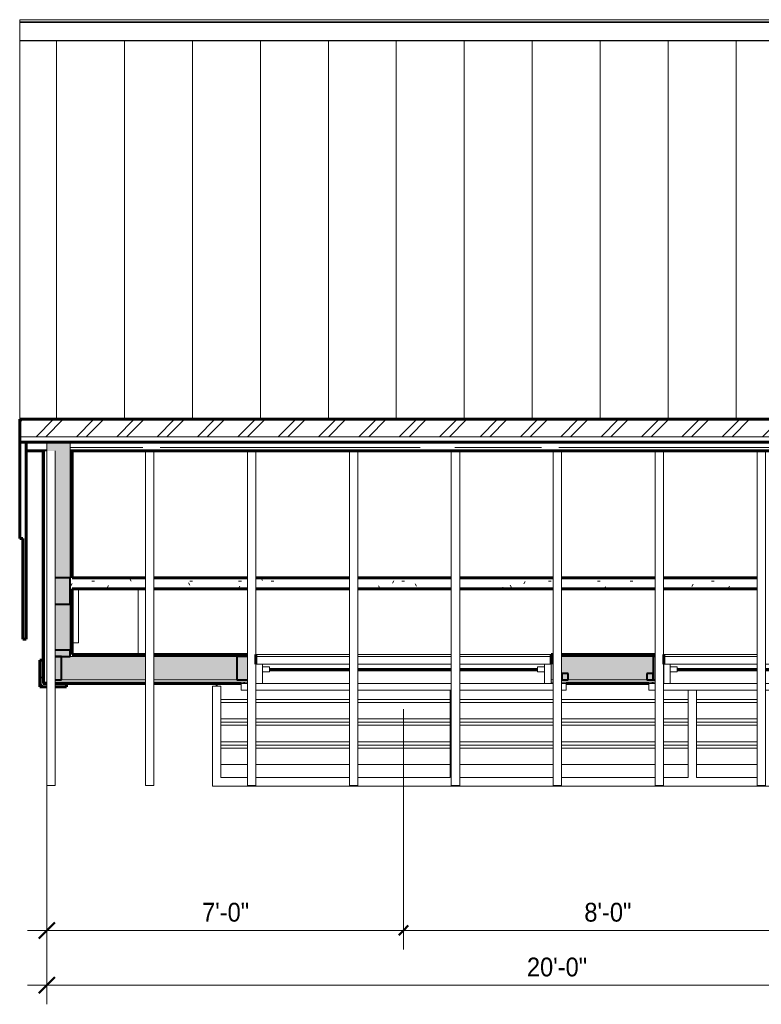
# Model space of a CAD drawing. Header units: inches. Extents: x -217 to 149, y -641 to -327.
# Tile 1 of 2: x -217 to -42, y -641 to -409. Entities that reach past the tile are written whole.
import ezdxf

# ---------------------------------------------------------------- set-up
doc = ezdxf.new("R2010")
doc.units = ezdxf.units.IN
doc.header["$MEASUREMENT"] = 0
doc.linetypes.add('3B Center Short', pattern=[0.59375, 0.375, -0.0625, 0.09375, -0.0625])
for name, color, linetype, lineweight in [('A-ANNO-DIMS', 1, 'Continuous', 9), ('A-ANNO-DIMS-48', 1, 'Continuous', 9), ('A-CLNG-PATT', 5, 'Continuous', 60), ('A-CLNG-SUSP', 5, 'Continuous', 18), ('A-FLOR-OTLN', 6, 'Continuous', 18), ('A-GENM', 6, 'Continuous', 9), ('A-GLAZ', 6, 'Continuous', 18), ('A-GLAZ-GLAS', 6, 'Continuous', 40), ('A-ROOF', 4, 'Continuous', 18), ('A-ROOF-OTLN', 4, 'Continuous', 9), ('A-ROOF-PATT', 8, 'Continuous', 60), ('A-WALL', 2, 'Continuous', 60), ('A-WALL-PATT', 2, 'Continuous', 60), ('I-WALL', 2, 'Continuous', 18), ('M-EQPT', 2, 'Continuous', 9), ('S-BEAM', 4, 'Continuous', 9)]:
    doc.layers.add(name, color=color, linetype=linetype, lineweight=lineweight)
doc.styles.add('Arial', font='arial.ttf', dxfattribs={"width": 0.9, "height": 4.425898})
doc.dimstyles.new('Linear_-_3_32__Arial_2', dxfattribs={"dimscale": 12, "dimtxt": 4.5, "dimasz": 0.1875, "dimexe": 0.375, "dimexo": 0.375, "dimgap": 0.0625, "dimtad": 1, "dimdec": 3, "dimrnd": 0.125, "dimzin": 3, "dimdsep": 46, "dimlunit": 4, "dimtxsty": 'Arial', "dimblk1": 'OBLIQUE', "dimblk2": 'OBLIQUE', "dimsah": 1, "dimcen": 0.09, "dimdle": 0.375, "dimazin": 0, "dimtfac": 1, "dimtdec": 3, "dimtix": 1, "dimtmove": 0, "dimatfit": 3, "dimfxl": 1, "dimtvp": 1, "dimfrac": 2, "dimtolj": 1, "dimtzin": 0, "dimarcsym": 2})
doc.dimstyles.new('Linear_-_3_32__Arial_2_1', dxfattribs={"dimscale": 12, "dimtxt": 4.5, "dimasz": 0.1875, "dimexe": 0.375, "dimexo": 0.375, "dimgap": 0.0625, "dimtad": 1, "dimdec": 3, "dimrnd": 0.125, "dimzin": 3, "dimdsep": 46, "dimlunit": 4, "dimtxsty": 'Arial', "dimblk1": 'OBLIQUE', "dimblk2": 'OBLIQUE', "dimsah": 1, "dimcen": 0.09, "dimdle": 0.375, "dimazin": 0, "dimtfac": 1, "dimtdec": 3, "dimtix": 1, "dimtmove": 0, "dimatfit": 3, "dimfxl": 1, "dimtvp": 1, "dimfrac": 2, "dimtolj": 1, "dimtzin": 0, "dimarcsym": 2})
doc.dimstyles.new('Linear_-_3_32__Arial_2_3', dxfattribs={"dimscale": 12, "dimtxt": 4.5, "dimasz": 0.3125, "dimexe": 0.375, "dimexo": 0.375, "dimgap": 0.0625, "dimtad": 1, "dimdec": 3, "dimrnd": 0.125, "dimzin": 3, "dimdsep": 46, "dimlunit": 4, "dimtxsty": 'Arial', "dimblk1": 'OBLIQUE', "dimblk2": 'OBLIQUE', "dimsah": 1, "dimcen": 0.09, "dimdle": 0.375, "dimazin": 0, "dimtfac": 1, "dimtdec": 3, "dimtix": 1, "dimtmove": 0, "dimatfit": 3, "dimfxl": 1, "dimtvp": 1, "dimfrac": 2, "dimtolj": 1, "dimtzin": 0, "dimarcsym": 2})
pattern_1 = [(135, (0, 0), (-4.006467, -4.006467), [])]
pattern_2 = [(0, (0, 0), (15.36, 3.84), [0.634, -10.886, 0.634, -10.886, -61.44]), (0, (0, 0), (15.36, 3.84), [-23.04, 0.634, -22.406, 0.634, -10.886, -26.88]), (0, (0, 0), (15.36, 3.84), [-57.6, 0.634, -7.046, 0.634, -18.566]), (120, (5.76, 1.92), (-11.005538, 11.38215), [0.634, -10.886, 0.634, -10.886, -61.44]), (120, (5.76, 1.92), (-11.005538, 11.38215), [-23.04, 0.634, -22.406, 0.634, -10.886, -26.88]), (120, (5.76, 1.92), (-11.005538, 11.38215), [-57.6, 0.634, -7.046, 0.634, -18.566]), (240, (7.68, 9.6), (-4.354462, -15.22215), [0.634, -10.886, 0.634, -10.886, -61.44]), (240, (7.68, 9.6), (-4.354462, -15.22215), [-23.04, 0.634, -22.406, 0.634, -10.886, -26.88]), (240, (7.68, 9.6), (-4.354462, -15.22215), [-57.6, 0.634, -7.046, 0.634, -18.566])]

# ---------------------------------------------------------------- blocks, each defined once
blk = doc.blocks.new('Single Fixed - 70_ x 18_-2846920-Clearstory Plan Visitors Center')
at = {"layer": 'A-GLAZ'}
for p, q in [((-38.25, 4.94), (-37.22, 4.94)), ((-38.25, 3.44), (-38.25, 4.94)), ((-35.25, 4.94), (-13.22, 4.94)), ((-11.25, 4.94), (10.78, 4.94)), ((12.75, 4.94), (34.78, 4.94)), ((36.75, 4.94), (38.25, 4.94)), ((38.25, 4.94), (38.25, 3.44)), ((-37.22, 3.44), (-38.25, 3.44)), ((-13.22, 3.44), (-35.25, 3.44)), ((-13.22, 3.44), (-34.75, 3.44)), ((-34.75, 3.44), (-34.75, -1.13)), ((-33.2, 3.44), (-33.2, -1.13)), ((10.78, 3.44), (-11.25, 3.44)), ((10.78, 3.44), (-11.25, 3.44)), ((34.75, 3.44), (12.75, 3.44)), ((34.78, 3.44), (12.75, 3.44)), ((33.2, -1.13), (33.2, 3.44)), ((34.75, -1.13), (34.75, 3.44)), ((38.25, 3.44), (36.75, 3.44)), ((-33.2, 0.7), (-31.55, 0.7)), ((-31.55, 0.7), (-31.55, -0.55)), ((31.55, -0.55), (31.55, 0.7)), ((31.55, 0.7), (33.2, 0.7)), ((-34.75, -1.13), (-13.22, -1.13)), ((-31.55, -0.55), (-33.2, -0.55)), ((-11.25, -1.13), (10.78, -1.13)), ((12.75, -1.13), (34.75, -1.13)), ((33.2, -0.55), (31.55, -0.55))]:
    blk.add_line(p, q, dxfattribs=at)
at = {"layer": 'A-GLAZ-GLAS'}
for p, q in [((-13.22, 0.25), (-31.55, 0.25)), ((10.78, 0.25), (-11.25, 0.25)), ((31.55, 0.25), (12.75, 0.25)), ((-31.55, 0), (-13.22, 0)), ((-11.25, 0), (10.78, 0)), ((12.75, 0), (31.55, 0))]:
    blk.add_line(p, q, dxfattribs=at)
blk = doc.blocks.new('Dimension Lumber - 2x2-2030656-Clearstory Plan Visitors Center')
at = {"layer": 'S-BEAM', "lineweight": 40}
for p, q in [((-87.54, -563.17), (-89.04, -563.17)), ((-89.04, -563.17), (-89.04, -564.67)), ((-89.04, -564.67), (-87.54, -564.67)), ((-87.54, -564.67), (-87.54, -563.17))]:
    blk.add_line(p, q, dxfattribs=at)
blk = doc.blocks.new('Dimension Lumber - 4x6-2698891-Clearstory Plan Visitors Center')
at = {"layer": 'S-BEAM', "lineweight": 40}
for p, q in [((-163.04, -559.17), (-165.54, -559.17)), ((-165.54, -559.17), (-165.54, -564.67)), ((-165.54, -564.67), (-163.04, -564.67))]:
    blk.add_line(p, q, dxfattribs=at)
blk = doc.blocks.new('Dimension Lumber - 2x6-2817566-Clearstory Plan Visitors Center')
at = {"layer": 'S-BEAM', "lineweight": 40}
for p, q in [((-67.04, -559.17), (-67.54, -559.17)), ((-67.54, -559.17), (-67.54, -564.67)), ((-67.54, -564.67), (-67.04, -564.67))]:
    blk.add_line(p, q, dxfattribs=at)
blk = doc.blocks.new('RafterBeam - RafterBeam-2734537-Clearstory Plan Visitors Center')
at = {"layer": 'S-BEAM'}
for p, q in [((-187.04, -510.78), (-187.04, -589.54)), ((-185.07, -589.54), (-185.07, -510.78)), ((-187.04, -589.54), (-185.07, -589.54))]:
    blk.add_line(p, q, dxfattribs=at)
blk = doc.blocks.new('FAU Wall Mount - 34_5W x 11_5h x 8_5D-3108273-Clearstory Plan Visitors Center')
at = {"layer": 'M-EQPT'}
for p, q in [((-202.79, -555.92), (-202.79, -543.24)), ((-204.29, -555.92), (-202.79, -555.92))]:
    blk.add_line(p, q, dxfattribs=at)
blk = doc.blocks.new('DIMBLOCK1-Clearstory Plan Visitors Center')
at = {"layer": 'A-ANNO-DIMS-48', "transparency": 16777216}
for p, q in [((-210.29, -566.61), (-210.29, -628.12)), ((-210.29, -623.62), (-210.29, -566.61)), ((-126.29, -571.54), (-126.29, -628.12)), ((-214.79, -623.62), (-126.29, -623.62))]:
    blk.add_line(p, q, dxfattribs=at)
at = {"layer": 'A-ANNO-DIMS-48', "linetype": '3B Center Short', "transparency": 16777216}
blk.add_line((-126.29, -623.62), (-126.29, -571.54), dxfattribs=at)
at = {"layer": 'A-ANNO-DIMS-48', "lineweight": 50, "transparency": 16777216}
for p, q in [((-210.29, -623.62), (-208.41, -621.74)), ((-126.29, -623.62), (-125.16, -622.49)), ((-210.29, -623.62), (-212.16, -625.49)), ((-126.29, -623.62), (-127.41, -624.74))]:
    blk.add_line(p, q, dxfattribs=at)
at = {"layer": 'A-ANNO-DIMS-48', "color": 0, "transparency": 16777216, "insert": (-173.72, -617.13), "char_height": 4.426, "width": 13.0431, "attachment_point": 1, "line_spacing_factor": 0.938532, "style": 'Arial'}
blk.add_mtext('7\'-0"', dxfattribs=at)
blk = doc.blocks.new('_Oblique')
at = {"color": 0, "linetype": 'ByBlock', "lineweight": -2}
blk.add_line((-0.5, -0.5), (0.5, 0.5), dxfattribs=at)
blk = doc.blocks.new('DIMBLOCK2-Clearstory Plan Visitors Center')
at = {"layer": 'A-ANNO-DIMS-48', "transparency": 16777216}
for p, q in [((-126.29, -571.54), (-126.29, -628.12)), ((-30.29, -571.54), (-30.29, -628.12)), ((-126.29, -623.62), (-30.29, -623.62))]:
    blk.add_line(p, q, dxfattribs=at)
at = {"layer": 'A-ANNO-DIMS-48', "linetype": '3B Center Short', "transparency": 16777216}
for p, q in [((-126.29, -623.62), (-126.29, -571.54)), ((-30.29, -623.62), (-30.29, -571.54))]:
    blk.add_line(p, q, dxfattribs=at)
at = {"layer": 'A-ANNO-DIMS-48', "lineweight": 50, "transparency": 16777216}
for p, q in [((-126.29, -623.62), (-125.16, -622.49)), ((-30.29, -623.62), (-29.16, -622.49)), ((-126.29, -623.62), (-127.41, -624.74)), ((-30.29, -623.62), (-31.41, -624.74))]:
    blk.add_line(p, q, dxfattribs=at)
at = {"layer": 'A-ANNO-DIMS-48', "color": 0, "transparency": 16777216, "insert": (-83.72, -617.13), "char_height": 4.426, "width": 13.0431, "attachment_point": 1, "line_spacing_factor": 0.938532, "style": 'Arial'}
blk.add_mtext('8\'-0"', dxfattribs=at)
blk = doc.blocks.new('DIMBLOCK5-Clearstory Plan Visitors Center')
at = {"layer": 'A-ANNO-DIMS-48', "transparency": 16777216}
for p, q in [((-210.29, -566.61), (-210.29, -641.01)), ((-210.29, -636.51), (-210.29, -566.61)), ((29.71, -566.61), (29.71, -641.01)), ((29.71, -636.51), (29.71, -566.61)), ((-214.79, -636.51), (34.21, -636.51))]:
    blk.add_line(p, q, dxfattribs=at)
at = {"layer": 'A-ANNO-DIMS-48', "lineweight": 50, "transparency": 16777216}
for p, q in [((-210.29, -636.51), (-208.41, -634.64)), ((29.71, -636.51), (31.59, -634.64)), ((-210.29, -636.51), (-212.16, -638.39)), ((29.71, -636.51), (27.84, -638.39))]:
    blk.add_line(p, q, dxfattribs=at)
at = {"layer": 'A-ANNO-DIMS-48', "color": 0, "transparency": 16777216, "insert": (-97.24, -630.02), "char_height": 4.426, "width": 16.6985, "attachment_point": 1, "line_spacing_factor": 0.938532, "style": 'Arial'}
blk.add_mtext('20\'-0"', dxfattribs=at)

msp = doc.modelspace()

# ---------------------------------------------------------------- hatches: boundary and pattern name
at = {"layer": 'A-CLNG-PATT', "lineweight": 9}
h = msp.add_hatch(dxfattribs=at)
h.set_pattern_fill('FP_2', color=256, style=0, pattern_type=2)
h.set_pattern_definition(pattern_2)
h.paths.add_polyline_path([(24.2139, -543.2449), (24.2139, -540.6679), (6.9324, -540.6679), (6.9324, -543.2449), (19.4796, -543.2449)], flags=0)
h.paths.add_polyline_path([(-187.0361, -543.2449), (-187.0361, -540.6679), (-204.7861, -540.6679), (-204.7861, -543.2449), (-204.2861, -543.2449)], flags=0)
h.paths.add_polyline_path([(-91.0361, -543.2449), (-91.0361, -540.6679), (-113.0676, -540.6679), (-113.0676, -543.2449), (-112.526, -543.2449)], flags=0)
h.paths.add_polyline_path([(-89.0676, -543.2449), (-67.0361, -543.2449), (-67.0361, -540.6679), (-89.0676, -540.6679), (-89.0676, -541.9455)], flags=0)
h.paths.add_polyline_path([(-185.0676, -543.2449), (-163.0361, -543.2449), (-163.0361, -540.6679), (-185.0676, -540.6679), (-185.0676, -543.0281)], flags=0)
h.paths.add_polyline_path([(4.9639, -543.2449), (4.9639, -540.6679), (-17.0676, -540.6679), (-17.0676, -543.2449), (-16.522, -543.2449)], flags=0)
h.paths.add_polyline_path([(-161.0676, -543.2449), (-139.0361, -543.2449), (-139.0361, -540.6679), (-161.0676, -540.6679), (-161.0676, -542.7575)], flags=0)
h.paths.add_polyline_path([(-65.0676, -543.2449), (-43.0361, -543.2449), (-43.0361, -540.6679), (-65.0676, -540.6679), (-65.0676, -541.6748)], flags=0)
h.paths.add_polyline_path([(-19.0361, -543.2449), (-19.0361, -540.6679), (-41.0676, -540.6679), (-41.0676, -543.2449)], flags=0)
h.paths.add_polyline_path([(-115.0361, -543.2449), (-115.0361, -540.6679), (-137.0676, -540.6679), (-137.0676, -543.2449)], flags=0)
at = {"layer": 'A-ROOF-PATT', "lineweight": 9}
h = msp.add_hatch(dxfattribs=at)
h.set_pattern_fill('FP_6', color=256, style=0, pattern_type=2)
h.set_pattern_definition([(270, (0, -26.816), (16, 1e-15), [])])
h.paths.add_polyline_path([(36.0889, -503.3023), (36.0889, -414.2929), (-216.6611, -414.2929), (-216.6611, -503.3023), (31.4801, -503.3023)], flags=0)
h = msp.add_hatch(dxfattribs=at)
h.set_pattern_fill('FP_5', color=256, style=0, pattern_type=2)
h.set_pattern_definition([(45, (0, 0), (-4.75176, 4.75176), []), (45, (0, 7.2), (-4.75176, 4.75176), [])])
h.paths.add_polyline_path([(-208.5301, -507.4254), (36.0889, -507.4254), (36.0889, -503.3023), (-216.6611, -503.3023), (-216.6611, -507.4254)], flags=0)
h = msp.add_hatch(dxfattribs=at)
h.set_pattern_fill('FP_3', color=256, style=0, pattern_type=2)
h.set_pattern_definition([(0, (0, 0), (8.976, 4.08), [61.2, -8.16, 20.4, -4.08]), (0, (5.426, 2.04), (-4.08, 5.426), [12.24, -1.346, 24.48, -3.06]), (0, (2.04, 3.468), (21.216, 2.734), [32.64, -5.712, 16.32, -4.08])])
h.paths.add_polyline_path([(31.4801, -510.7754), (34.5889, -510.7754), (34.5889, -508.7138), (29.7139, -508.7138), (29.7139, -510.7754), (30.5889, -510.7754)], flags=0)
h.paths.add_polyline_path([(23.7139, -510.7754), (24.2139, -510.7754), (24.2139, -508.7138), (-204.7861, -508.7138), (-204.7861, -510.7754), (-16.522, -510.7754)], flags=0)
h.paths.add_polyline_path([(-211.1611, -510.7754), (-210.2861, -510.7754), (-210.2861, -508.7138), (-215.1611, -508.7138), (-215.1611, -510.7754)], flags=0)
at = {"layer": 'A-WALL-PATT'}
msp.add_hatch(color=256, dxfattribs=at).paths.add_polyline_path([(-208.3176, -564.6679), (-204.7861, -564.6679), (-204.7861, -508.7138), (-210.2861, -508.7138), (-210.2861, -510.7754), (-208.3176, -510.7754), (-208.3176, -562.6994)], flags=0)
at = {"layer": 'A-WALL-PATT', "lineweight": 9}
h = msp.add_hatch(dxfattribs=at)
h.set_pattern_fill('FP_1', color=256, style=0, pattern_type=2)
h.set_pattern_definition(pattern_1)
h.paths.add_polyline_path([(-210.7861, -565.5429), (-210.7861, -510.7754), (-211.1611, -510.7754), (-211.1611, -565.5429)], flags=0)
h = msp.add_hatch(dxfattribs=at)
h.set_pattern_fill('FP_4', color=256, style=0, pattern_type=2)
h.set_pattern_definition([(45, (0, 0), (-4.006467, 4.006467), []), (135, (0, 0), (-4.006467, -4.006467), [])])
h.paths.add_polyline_path([(-210.2861, -566.2929), (-210.2861, -565.5429), (-211.1611, -565.5429), (-211.1611, -560.0429), (-211.9111, -560.0429), (-211.9111, -566.2929)], flags=0)
h.paths.add_polyline_path([(-205.6611, -566.2929), (-205.6611, -565.5429), (-208.3176, -565.5429), (-208.3176, -566.2929)], flags=0)
at = {"layer": 'A-WALL-PATT'}
h = msp.add_hatch(color=256, dxfattribs=at)
h.paths.add_polyline_path([(-89.0676, -564.6679), (-67.0361, -564.6679), (-67.0361, -559.1679), (-89.0676, -559.1679), (-89.0676, -562.3441)], flags=0)
h.paths.add_polyline_path([(6.9324, -564.6679), (27.7454, -564.6679), (27.7454, -559.1679), (6.9324, -559.1679), (6.9324, -563.9805)], flags=0)
h.paths.add_polyline_path([(4.9639, -564.6679), (4.9639, -559.1679), (4.4639, -559.1679), (4.4639, -564.6679)], flags=0)
h.paths.add_polyline_path([(-65.0676, -564.6679), (-65.0361, -564.6679), (-65.0361, -559.1679), (-65.0676, -559.1714), (-65.0676, -564.6649)], flags=0)
h.paths.add_polyline_path([(-91.0361, -564.6679), (-91.0361, -559.1679), (-91.5361, -559.1679), (-91.5361, -564.6679)], flags=0)
h.paths.add_polyline_path([(-204.7861, -564.6679), (-187.0361, -564.6679), (-187.0361, -559.1679), (-204.7861, -559.1679)], flags=0)
h.paths.add_polyline_path([(-184.5291, -564.6679), (-163.0361, -564.6679), (-163.0361, -559.1679), (-185.0676, -559.1679), (-185.0676, -564.6679)], flags=0)
h.paths.add_polyline_path([(-161.0676, -564.6679), (-161.0361, -564.6679), (-161.0361, -559.1679), (-161.0676, -559.1679), (-161.0676, -562.3699)], flags=0)
at = {"layer": 'A-WALL-PATT', "lineweight": 9}
h = msp.add_hatch(dxfattribs=at)
h.set_pattern_fill('FP_2', color=256, style=0, pattern_type=2)
h.set_pattern_definition(pattern_2)
h.paths.add_polyline_path([(24.2139, -559.1679), (24.2139, -558.6679), (6.9324, -558.6679), (6.9324, -559.1679), (19.4796, -559.1679)], flags=0)
h.paths.add_polyline_path([(4.9639, -559.1679), (4.9639, -558.6679), (4.4639, -558.6679), (4.4639, -559.1679)], flags=0)
h.paths.add_polyline_path([(-184.5291, -559.1679), (-163.0361, -559.1679), (-163.0361, -558.6679), (-185.0676, -558.6679), (-185.0676, -559.1679)], flags=0)
h.paths.add_polyline_path([(-204.2861, -559.1679), (-187.0361, -559.1679), (-187.0361, -558.6679), (-204.2861, -558.6679)], flags=0)
h.paths.add_polyline_path([(-161.0676, -559.1679), (-161.0361, -559.1679), (-161.0361, -558.6679), (-161.0676, -558.6683)], flags=0)
h.paths.add_polyline_path([(-91.5361, -559.1679), (-91.0361, -559.1679), (-91.0361, -558.6679), (-91.5361, -558.6679)], flags=0)
h.paths.add_polyline_path([(-65.0361, -559.1679), (-65.0361, -558.6679), (-65.0676, -558.6679), (-65.0676, -559.1679)], flags=0)
h.paths.add_polyline_path([(-89.0676, -559.1679), (-67.0361, -559.1679), (-67.0361, -558.6679), (-89.0676, -558.6679), (-89.0676, -558.7145)], flags=0)
h = msp.add_hatch(dxfattribs=at)
h.set_pattern_fill('FP_1', color=256, style=0, pattern_type=2)
h.set_pattern_definition(pattern_1)
h.paths.add_polyline_path([(4.9639, -565.5429), (4.9639, -565.1679), (4.4639, -565.1679), (4.4639, -565.5429)], flags=0)
h.paths.add_polyline_path([(30.5889, -565.5429), (30.5889, -565.1679), (29.7139, -565.1752), (29.7139, -565.5429)], flags=0)
h.paths.add_polyline_path([(7.4791, -565.5429), (27.7454, -565.5429), (27.7454, -565.1679), (6.9324, -565.1679), (6.9324, -565.5429)], flags=0)
h.paths.add_polyline_path([(-163.0361, -565.5429), (-163.0361, -565.1679), (-185.0676, -565.1679), (-185.0676, -565.5429), (-164.5361, -565.5429)], flags=0)
h.paths.add_polyline_path([(-161.0676, -565.5429), (-161.0361, -565.5429), (-161.0361, -565.1679), (-161.0676, -565.1682)], flags=0)
h.paths.add_polyline_path([(-208.3176, -565.5429), (-187.0361, -565.5429), (-187.0361, -565.1679), (-208.3176, -565.1679), (-208.3176, -565.2909)], flags=0)
h.paths.add_polyline_path([(-210.7861, -565.5429), (-210.2861, -565.5429), (-210.2861, -565.1679), (-210.7861, -565.1679)], flags=0)
h.paths.add_polyline_path([(-91.5361, -565.5429), (-91.0361, -565.5358), (-91.0361, -565.1679), (-91.5361, -565.1679)], flags=0)
h.paths.add_polyline_path([(-89.0676, -565.5429), (-67.0361, -565.5429), (-67.0361, -565.1679), (-89.0676, -565.1679), (-89.0676, -565.508)], flags=0)
h.paths.add_polyline_path([(-65.0361, -565.5429), (-65.0361, -565.1679), (-65.0676, -565.1684), (-65.0676, -565.5429)], flags=0)

# ---------------------------------------------------------------- linework, layer by layer
at = {"layer": 'A-CLNG-SUSP', "lineweight": 60}
for p, q in [((-187.0361, -540.6679), (-204.2861, -540.6679)), ((-163.0361, -540.6679), (-185.0676, -540.6679)), ((-139.0361, -540.6679), (-161.0676, -540.6679)), ((-115.0361, -540.6679), (-137.0676, -540.6679)), ((-91.0361, -540.6679), (-113.0676, -540.6679)), ((-67.0361, -540.6679), (-89.0676, -540.6679)), ((-43.0361, -540.6679), (-65.0676, -540.6679)), ((-204.2861, -543.2449), (-187.0361, -543.2449)), ((-185.0676, -543.2449), (-163.0361, -543.2449)), ((-161.0676, -543.2449), (-139.0361, -543.2449)), ((-137.0676, -543.2449), (-115.0361, -543.2449)), ((-113.0676, -543.2449), (-91.0361, -543.2449)), ((-89.0676, -543.2449), (-67.0361, -543.2449)), ((-65.0676, -543.2449), (-43.0361, -543.2449))]:
    msp.add_line(p, q, dxfattribs=at)
at = {"layer": 'A-FLOR-OTLN'}
msp.add_line((-188.7861, -558.6679), (-188.7861, -543.2449), dxfattribs=at)
at = {"layer": 'A-GENM'}
for p, q in [((-171.2861, -566.1679), (-171.2861, -589.6679)), ((-169.2861, -566.1679), (-171.2861, -566.1679)), ((-170.4111, -565.5429), (-170.4111, -566.1679)), ((-170.1611, -566.1679), (-170.1611, -565.5429)), ((-169.2861, -587.6679), (-169.2861, -566.1679)), ((-115.2861, -567.0429), (-115.2861, -587.6679)), ((-59.2861, -587.6679), (-59.2861, -567.0429)), ((-57.2861, -567.0429), (-57.2861, -587.6679)), ((-163.0361, -569.2448), (-169.2861, -569.2448)), ((-163.0361, -569.9519), (-169.2861, -569.9519)), ((-139.0361, -569.2448), (-161.0676, -569.2448)), ((-139.0361, -569.9519), (-161.0676, -569.9519)), ((-115.2861, -569.2448), (-137.0676, -569.2448)), ((-115.2861, -569.9519), (-137.0676, -569.9519)), ((-91.0361, -569.2448), (-113.0676, -569.2448)), ((-91.0361, -569.9519), (-113.0676, -569.9519)), ((-67.0361, -569.2448), (-89.0676, -569.2448)), ((-67.0361, -569.9519), (-89.0676, -569.9519)), ((-59.2861, -569.2448), (-65.0676, -569.2448)), ((-59.2861, -569.9519), (-65.0676, -569.9519)), ((-43.0361, -569.2448), (-57.2861, -569.2448)), ((-43.0361, -569.9519), (-57.2861, -569.9519)), ((-163.0361, -573.841), (-169.2861, -573.841)), ((-163.0361, -574.6198), (-169.2861, -574.6198)), ((-139.0361, -573.841), (-161.0676, -573.841)), ((-139.0361, -574.6198), (-161.0676, -574.6198)), ((-115.2861, -573.841), (-137.0676, -573.841)), ((-115.2861, -574.6198), (-137.0676, -574.6198)), ((-91.0361, -573.841), (-113.0676, -573.841)), ((-91.0361, -574.6198), (-113.0676, -574.6198)), ((-67.0361, -573.841), (-89.0676, -573.841)), ((-67.0361, -574.6198), (-89.0676, -574.6198)), ((-59.2861, -573.841), (-65.0676, -573.841)), ((-59.2861, -574.6198), (-65.0676, -574.6198)), ((-43.0361, -573.841), (-57.2861, -573.841)), ((-43.0361, -574.6198), (-57.2861, -574.6198)), ((-163.0361, -575.3269), (-169.2861, -575.3269)), ((-139.0361, -575.3269), (-161.0676, -575.3269)), ((-115.2861, -575.3269), (-137.0676, -575.3269)), ((-91.0361, -575.3269), (-113.0676, -575.3269)), ((-67.0361, -575.3269), (-89.0676, -575.3269)), ((-59.2861, -575.3269), (-65.0676, -575.3269)), ((-43.0361, -575.3269), (-57.2861, -575.3269)), ((-163.0361, -579.216), (-169.2861, -579.216)), ((-139.0361, -579.216), (-161.0676, -579.216)), ((-115.2861, -579.216), (-137.0676, -579.216)), ((-91.0361, -579.216), (-113.0676, -579.216)), ((-67.0361, -579.216), (-89.0676, -579.216)), ((-59.2861, -579.216), (-65.0676, -579.216)), ((-43.0361, -579.216), (-57.2861, -579.216)), ((-163.0361, -579.9948), (-169.2861, -579.9948)), ((-163.0361, -580.7019), (-169.2861, -580.7019)), ((-139.0361, -579.9948), (-161.0676, -579.9948)), ((-139.0361, -580.7019), (-161.0676, -580.7019)), ((-115.2861, -579.9948), (-137.0676, -579.9948)), ((-115.2861, -580.7019), (-137.0676, -580.7019)), ((-91.0361, -579.9948), (-113.0676, -579.9948)), ((-91.0361, -580.7019), (-113.0676, -580.7019)), ((-67.0361, -579.9948), (-89.0676, -579.9948)), ((-67.0361, -580.7019), (-89.0676, -580.7019)), ((-59.2861, -579.9948), (-65.0676, -579.9948)), ((-59.2861, -580.7019), (-65.0676, -580.7019)), ((-43.0361, -579.9948), (-57.2861, -579.9948)), ((-43.0361, -580.7019), (-57.2861, -580.7019)), ((-163.0361, -584.591), (-169.2861, -584.591)), ((-139.0361, -584.591), (-161.0676, -584.591)), ((-115.2861, -584.591), (-137.0676, -584.591)), ((-91.0361, -584.591), (-113.0676, -584.591)), ((-67.0361, -584.591), (-89.0676, -584.591)), ((-59.2861, -584.591), (-65.0676, -584.591)), ((-43.0361, -584.591), (-57.2861, -584.591)), ((-163.0361, -587.6679), (-169.2861, -587.6679)), ((-139.0361, -587.6679), (-161.0676, -587.6679)), ((-115.2861, -587.6679), (-137.0676, -587.6679)), ((-91.0361, -587.6679), (-113.0676, -587.6679)), ((-67.0361, -587.6679), (-89.0676, -587.6679)), ((-59.2861, -587.6679), (-65.0676, -587.6679)), ((-43.0361, -587.6679), (-57.2861, -587.6679)), ((-171.2861, -589.6679), (54.7139, -589.6679))]:
    msp.add_line(p, q, dxfattribs=at)
at = {"layer": 'A-ROOF'}
for p, q in [((-216.6611, -414.2929), (-216.6611, -503.3023)), ((36.0889, -414.2929), (-216.6611, -414.2929)), ((-216.6611, -507.4254), (36.0889, -507.4254)), ((-216.6611, -508.4562), (36.0889, -508.4562))]:
    msp.add_line(p, q, dxfattribs=at)
at = {"layer": 'A-ROOF', "lineweight": 60}
for p, q in [((36.0889, -503.3023), (-216.6611, -503.3023)), ((-216.6611, -503.3023), (-216.6611, -508.7138)), ((-215.1611, -508.7138), (34.5889, -508.7138)), ((-215.1611, -510.7754), (-211.1611, -510.7754)), ((-204.2861, -510.7754), (23.7139, -510.7754))]:
    msp.add_line(p, q, dxfattribs=at)
at = {"layer": 'A-ROOF-OTLN'}
for p, q in [((-216.6611, -414.2929), (-216.6611, -409.2929)), ((-216.6611, -409.2929), (36.0889, -409.2929)), ((-216.6611, -409.7929), (36.0889, -409.7929)), ((-216.6611, -409.9179), (36.0889, -409.9179)), ((-216.6611, -414.1679), (36.0889, -414.1679))]:
    msp.add_line(p, q, dxfattribs=at)
at = {"layer": 'A-ROOF-OTLN', "lineweight": 60}
for p, q in [((-215.1611, -508.7138), (-216.6611, -508.7138)), ((-216.6611, -508.7138), (-216.6611, -531.3909)), ((-215.1611, -555.0988), (-215.1611, -508.7138)), ((-216.6611, -531.3909), (-215.9111, -531.3909)), ((-215.9111, -531.3909), (-215.9111, -555.0988)), ((-215.9111, -555.0988), (-215.1611, -555.0988))]:
    msp.add_line(p, q, dxfattribs=at)
at = {"layer": 'A-WALL'}
for p, q in [((-211.1611, -560.0429), (-211.9111, -560.0429)), ((-211.9111, -560.0429), (-211.9111, -566.2929)), ((-211.1611, -565.5429), (-211.1611, -560.0429)), ((-211.9111, -566.2929), (-210.2861, -566.2929)), ((-205.6611, -565.5429), (-208.3176, -565.5429)), ((-208.3176, -566.2929), (-205.6611, -566.2929)), ((-205.6611, -566.2929), (-205.6611, -565.5429))]:
    msp.add_line(p, q, dxfattribs=at)
at = {"layer": 'I-WALL'}
for p, q in [((-210.2861, -508.7138), (-210.2861, -510.7754)), ((-204.7861, -559.1679), (-204.7861, -508.7138)), ((-210.2861, -510.7754), (-211.1611, -510.7754)), ((-210.7861, -565.1679), (-210.7861, -510.7754)), ((-204.2861, -510.7754), (-204.7861, -510.7754)), ((-204.7861, -559.1679), (-187.0361, -559.1679)), ((-185.0676, -559.1679), (-163.0361, -559.1679)), ((-161.0676, -559.1679), (-161.0361, -559.1679)), ((-161.0361, -558.6679), (-139.0361, -558.6679)), ((-137.0676, -558.6679), (-115.0361, -558.6679)), ((-113.0676, -558.6679), (-91.5361, -558.6679)), ((-91.5361, -559.1679), (-91.0361, -559.1679)), ((-89.0676, -559.1679), (-67.0361, -559.1679)), ((-65.0676, -559.1679), (-65.0361, -559.1679)), ((-65.0361, -558.6679), (-43.0361, -558.6679)), ((-210.2861, -565.1679), (-210.7861, -565.1679)), ((-208.3176, -564.6679), (-187.0361, -564.6679)), ((-208.3176, -565.1679), (-187.0361, -565.1679)), ((-185.0676, -564.6679), (-163.0361, -564.6679)), ((-185.0676, -565.1679), (-163.0361, -565.1679)), ((-161.0676, -564.6679), (-161.0361, -564.6679)), ((-161.0676, -565.1679), (-161.0361, -565.1679)), ((-91.5361, -564.6679), (-91.0361, -564.6679)), ((-91.5361, -565.1679), (-91.0361, -565.1679)), ((-89.0676, -564.6679), (-67.0361, -564.6679)), ((-89.0676, -565.1679), (-67.0361, -565.1679)), ((-65.0676, -564.6679), (-65.0361, -564.6679)), ((-65.0676, -565.1679), (-65.0361, -565.1679))]:
    msp.add_line(p, q, dxfattribs=at)
at = {"layer": 'I-WALL', "lineweight": 60}
for p, q in [((-211.1611, -510.7754), (-211.1611, -560.0429)), ((-204.2861, -540.6679), (-204.2861, -510.7754)), ((-204.2861, -558.6679), (-204.2861, -543.2449)), ((-187.0361, -558.6679), (-204.2861, -558.6679)), ((-163.0361, -558.6679), (-185.0676, -558.6679)), ((-161.0361, -558.6679), (-161.0676, -558.6679)), ((-161.0361, -560.9794), (-161.0361, -558.6679)), ((-91.0361, -558.6679), (-91.5361, -558.6679)), ((-91.5361, -558.6679), (-91.5361, -560.9794)), ((-67.0361, -558.6679), (-89.0676, -558.6679)), ((-65.0361, -558.6679), (-65.0676, -558.6679)), ((-65.0361, -560.9794), (-65.0361, -558.6679)), ((-211.1611, -565.5429), (-210.2861, -565.5429)), ((-205.6611, -565.5429), (-187.0361, -565.5429)), ((-185.0676, -565.5429), (-164.5361, -565.5429)), ((-88.0361, -565.5429), (-68.5361, -565.5429))]:
    msp.add_line(p, q, dxfattribs=at)
at = {"layer": 'S-BEAM', "lineweight": 40}
for p, q in [((-204.7861, -540.6679), (-208.3176, -540.6679)), ((-204.7861, -546.8526), (-204.7861, -540.6679)), ((-208.3176, -546.8526), (-204.7861, -546.8526)), ((-204.7861, -557.6679), (-208.3176, -557.6679)), ((-204.7861, -559.1679), (-204.7861, -557.6679)), ((-208.3176, -559.1679), (-204.7861, -559.1679)), ((-206.7861, -559.1679), (-208.3176, -559.1679)), ((-206.7861, -564.6679), (-206.7861, -559.1679)), ((-208.3176, -564.6679), (-206.7861, -564.6679))]:
    msp.add_line(p, q, dxfattribs=at)
at = {"layer": 'S-BEAM'}
for p, q in [((-139.0361, -559.1679), (-161.0361, -559.1679)), ((-115.0361, -559.1679), (-137.0676, -559.1679)), ((-91.5361, -559.1679), (-113.0676, -559.1679)), ((-43.0361, -559.1679), (-65.0361, -559.1679))]:
    msp.add_line(p, q, dxfattribs=at)

# ---------------------------------------------------------------- block references
at = {"layer": 'A-GLAZ', "rotation": 180}
for p in [(-126.2861, -562.1054), (-30.2861, -562.1054)]:
    msp.add_blockref('Single Fixed - 70_ x 18_-2846920-Clearstory Plan Visitors Center', p, dxfattribs=at)
at = {"layer": 'M-EQPT'}
msp.add_blockref('FAU Wall Mount - 34_5W x 11_5h x 8_5D-3108273-Clearstory Plan Visitors Center', (0, 0), dxfattribs=at)
at = {"layer": 'S-BEAM'}
for name, p in [('RafterBeam - RafterBeam-2734537-Clearstory Plan Visitors Center', (-23.25, 0)), ('RafterBeam - RafterBeam-2734537-Clearstory Plan Visitors Center', (0, 0)), ('RafterBeam - RafterBeam-2734537-Clearstory Plan Visitors Center', (24, 0)), ('RafterBeam - RafterBeam-2734537-Clearstory Plan Visitors Center', (48, 0)), ('RafterBeam - RafterBeam-2734537-Clearstory Plan Visitors Center', (72, 0)), ('RafterBeam - RafterBeam-2734537-Clearstory Plan Visitors Center', (96, 0)), ('RafterBeam - RafterBeam-2734537-Clearstory Plan Visitors Center', (120, 0)), ('RafterBeam - RafterBeam-2734537-Clearstory Plan Visitors Center', (144, 0)), ('Dimension Lumber - 4x6-2698891-Clearstory Plan Visitors Center', (0, 0)), ('Dimension Lumber - 2x6-2817566-Clearstory Plan Visitors Center', (0, 0)), ('Dimension Lumber - 2x2-2030656-Clearstory Plan Visitors Center', (0, 0)), ('Dimension Lumber - 2x2-2030656-Clearstory Plan Visitors Center', (20, 0))]:
    msp.add_blockref(name, p, dxfattribs=at)

# ---------------------------------------------------------------- dimensions: what is measured, and where the dimension line sits
at = {"layer": 'A-ANNO-DIMS'}
for base, p1, p2, dimstyle, override, picture, middle in [((-126.2861, -623.6171), (-210.2861, -562.1054), (-126.2861, -567.0429), 'Linear_-_3_32__Arial_2', {"dimpost": '<>', "dimfxl": 84.144987}, 'DIMBLOCK1-Clearstory Plan Visitors Center', (-168.2861, -620.6073)), ((29.7139, -636.5144), (-210.2861, -562.1054), (29.7139, -562.1054), 'Linear_-_3_32__Arial_2_3', {"dimpost": '<>', "dimfxl": 240}, 'DIMBLOCK5-Clearstory Plan Visitors Center', (-90.2861, -633.5046)), ((-30.2861, -623.6171), (-126.2861, -567.0429), (-30.2861, -567.0429), 'Linear_-_3_32__Arial_2_1', {"dimpost": '<>', "dimfxl": 96}, 'DIMBLOCK2-Clearstory Plan Visitors Center', (-78.2861, -620.6073))]:
    dim = msp.add_linear_dim(base=base, p1=p1, p2=p2, dimstyle=dimstyle, override=override, dxfattribs=at)
    dim.commit()
    dim.dimension.update_dxf_attribs({"geometry": picture, "text_midpoint": middle})

doc.saveas('drawing.dxf')
